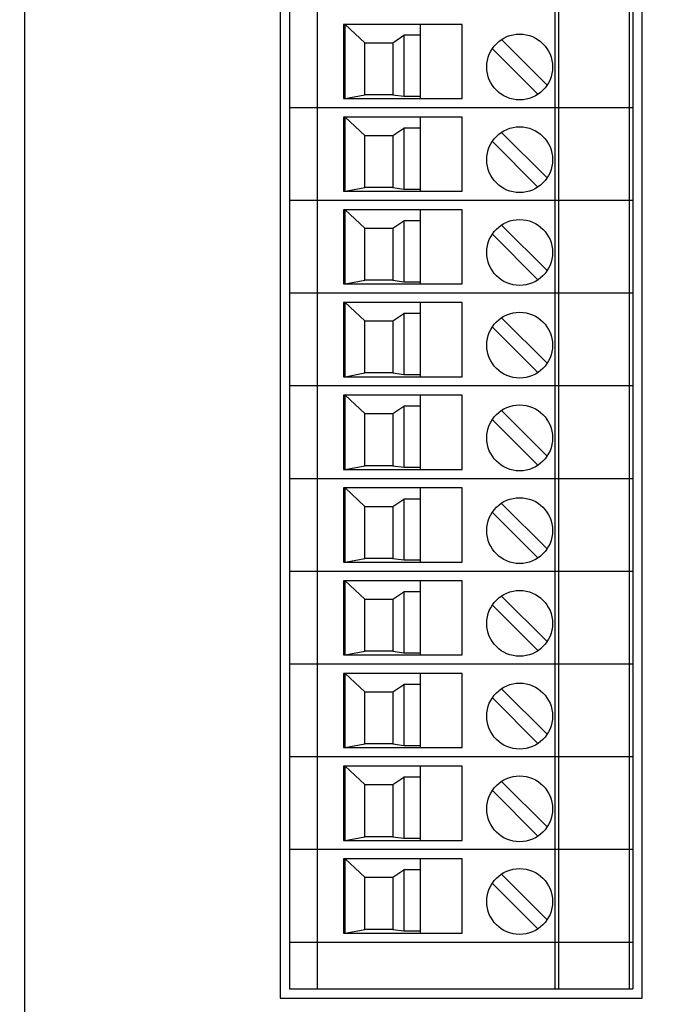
# Model space of a CAD drawing. Header units: inches. Extents: x 0 to 34, y 0 to 22.
# Tile 38 of 98: x 12.9 to 14.2, y 10 to 12.1. Entities that reach past the tile are written whole.
import ezdxf

# ---------------------------------------------------------------- set-up
doc = ezdxf.new("R2010")
doc.units = ezdxf.units.IN
doc.header["$LTSCALE"] = 1.87
doc.header["$MEASUREMENT"] = 0
doc.layers.get('0').update_dxf_attribs({"linetype": 'CONTINUOUS'})
doc.layers.add('DATUMCURVES', color=7, linetype='CONTINUOUS')
doc.layers.add('DIMENSIONS', color=7, linetype='CONTINUOUS')
doc.styles.get("Standard").update_dxf_attribs({"font": 'txt', "width": 0.8})
doc.dimstyles.new('DIMSTYLE_1', dxfattribs={"dimtxt": 0.125, "dimasz": 0.18, "dimexe": 0.18, "dimexo": 0.0625, "dimgap": 0.09, "dimtad": 0, "dimtih": 1, "dimtoh": 1, "dimdec": 3, "dimzin": 4, "dimdsep": 46, "dimtxsty": 'STANDARD', "dimblk": '_FILLED', "dimblk1": '_FILLED', "dimblk2": '_FILLED', "dimcen": 0.09, "dimadec": 0, "dimazin": 0, "dimtp": 0.001, "dimtm": 0.001, "dimtfac": 1, "dimtdec": 3, "dimtofl": 0, "dimtmove": 0, "dimatfit": 3, "dimldrblk": '_FILLED', "dimfxl": 1, "dimtolj": 1, "dimtzin": 4, "dimarcsym": 0})

# ---------------------------------------------------------------- blocks, each defined once
blk = doc.blocks.new('_FILLED')
at = {"color": 0, "linetype": 'BYBLOCK'}
blk.add_solid([(0, 0), (-1, 0.174), (-1, -0.174)], dxfattribs=at)
blk = doc.blocks.new('*D10')
at = {"layer": 'DIMENSIONS', "color": 2, "linetype": 'CONTINUOUS'}
for p, q in [((14.2673, 10.0544), (16.8182, 10.0544)), ((16.6932, 10.0544), (16.6932, 9.2531)), ((16.6932, 7.9833), (16.6932, 9.0031)), ((12.2657, 7.9833), (16.8182, 7.9833))]:
    blk.add_line(p, q, dxfattribs=at)
at = {"layer": 'DIMENSIONS', "color": 2, "linetype": 'CONTINUOUS', "xscale": 0.18, "yscale": 0.18, "zscale": 0.18}
for p, rotation in [((16.6932, 10.0544), 90), ((16.6932, 7.9833), 270)]:
    blk.add_blockref('_FILLED', p, dxfattribs=dict(at, rotation=rotation))
at = {"layer": 'DIMENSIONS', "color": 2, "linetype": 'CONTINUOUS', "width": 0.8}
for s, p in [('[', (16.6557, 9.0656)), (']', (17.2557, 9.0656)), ('2.071', (16.0307, 9.0656)), ('52.61', (16.7557, 9.0656))]:
    blk.add_text(s, height=0.125, dxfattribs=at).set_placement(p)

msp = doc.modelspace()

# ---------------------------------------------------------------- linework, layer by layer
at = {"color": 7, "linetype": 'CONTINUOUS'}
for p, q in [((13.4365, 16.0983), (13.4365, 10.0544)), ((14.2048, 10.0544), (14.2048, 16.0983)), ((13.4565, 16.0783), (13.4565, 10.0744)), ((13.5155, 10.0744), (13.5155, 16.0783)), ((14.0195, 16.0783), (14.0195, 10.0744)), ((14.0273, 16.0783), (14.0273, 10.0744)), ((14.1769, 16.0783), (14.1769, 10.0744)), ((14.1848, 16.0783), (14.1848, 10.0744)), ((13.8226, 12.1216), (13.5706, 12.1216)), ((13.5706, 12.1216), (13.5706, 11.9642)), ((13.5746, 12.1216), (13.6159, 12.0827)), ((13.5746, 11.9642), (13.5746, 12.1216)), ((13.734, 11.9642), (13.734, 12.1216)), ((13.8226, 11.9642), (13.8226, 12.1216)), ((13.6159, 12.0827), (13.6759, 12.0827)), ((13.6159, 11.972), (13.6159, 12.0827)), ((13.6759, 12.0827), (13.6986, 12.0983)), ((13.6759, 12.0827), (13.6759, 11.972)), ((13.734, 12.0983), (13.6986, 12.0983)), ((13.6986, 12.0983), (13.6986, 11.9689)), ((13.9062, 12.0891), (14.0027, 11.9926)), ((13.8867, 12.0697), (13.9831, 11.9732)), ((13.5706, 11.9642), (13.8226, 11.9642)), ((13.5746, 11.9642), (13.6159, 11.972)), ((13.6759, 11.972), (13.6159, 11.972)), ((13.6759, 11.972), (13.6986, 11.9689)), ((13.6986, 11.9689), (13.734, 11.9689)), ((14.1848, 11.9445), (13.4565, 11.9445)), ((13.8226, 11.9248), (13.5706, 11.9248)), ((13.5706, 11.9248), (13.5706, 11.7673)), ((13.5746, 11.9248), (13.6159, 11.8858)), ((13.5746, 11.7673), (13.5746, 11.9248)), ((13.734, 11.7673), (13.734, 11.9248)), ((13.8226, 11.7673), (13.8226, 11.9248)), ((13.6759, 11.8858), (13.6986, 11.9014)), ((13.734, 11.9014), (13.6986, 11.9014)), ((13.6986, 11.9014), (13.6986, 11.772)), ((13.6159, 11.8858), (13.6759, 11.8858)), ((13.6159, 11.7752), (13.6159, 11.8858)), ((13.6759, 11.8858), (13.6759, 11.7752)), ((13.8867, 11.8728), (13.9831, 11.7763)), ((13.9062, 11.8922), (14.0027, 11.7958)), ((13.5746, 11.7673), (13.6159, 11.7752)), ((13.6759, 11.7752), (13.6159, 11.7752)), ((13.6759, 11.7752), (13.6986, 11.772)), ((13.6986, 11.772), (13.734, 11.772)), ((14.1848, 11.7476), (13.4565, 11.7476)), ((13.5706, 11.7673), (13.8226, 11.7673)), ((13.8226, 11.7279), (13.5706, 11.7279)), ((13.5706, 11.7279), (13.5706, 11.5705)), ((13.5746, 11.7279), (13.6159, 11.689)), ((13.5746, 11.5705), (13.5746, 11.7279)), ((13.734, 11.5705), (13.734, 11.7279)), ((13.8226, 11.5705), (13.8226, 11.7279)), ((13.6159, 11.689), (13.6759, 11.689)), ((13.6159, 11.5783), (13.6159, 11.689)), ((13.6759, 11.689), (13.6986, 11.7045)), ((13.6759, 11.689), (13.6759, 11.5783)), ((13.734, 11.7045), (13.6986, 11.7045)), ((13.6986, 11.7045), (13.6986, 11.5752)), ((13.9062, 11.6954), (14.0027, 11.5989)), ((13.8867, 11.676), (13.9831, 11.5795)), ((13.5706, 11.5705), (13.8226, 11.5705)), ((13.5746, 11.5705), (13.6159, 11.5783)), ((13.6759, 11.5783), (13.6159, 11.5783)), ((13.6759, 11.5783), (13.6986, 11.5752)), ((13.6986, 11.5752), (13.734, 11.5752)), ((14.1848, 11.5508), (13.4565, 11.5508)), ((13.8226, 11.5311), (13.5706, 11.5311)), ((13.5706, 11.5311), (13.5706, 11.3736)), ((13.5746, 11.5311), (13.6159, 11.4921)), ((13.5746, 11.3736), (13.5746, 11.5311)), ((13.734, 11.3736), (13.734, 11.5311)), ((13.8226, 11.3736), (13.8226, 11.5311)), ((13.6759, 11.4921), (13.6986, 11.5077)), ((13.734, 11.5077), (13.6986, 11.5077)), ((13.6986, 11.5077), (13.6986, 11.3783)), ((13.9062, 11.4985), (14.0027, 11.4021)), ((13.6159, 11.4921), (13.6759, 11.4921)), ((13.6159, 11.3815), (13.6159, 11.4921)), ((13.6759, 11.4921), (13.6759, 11.3815)), ((13.8867, 11.4791), (13.9831, 11.3826)), ((13.5706, 11.3736), (13.8226, 11.3736)), ((13.5746, 11.3736), (13.6159, 11.3815)), ((13.6759, 11.3815), (13.6159, 11.3815)), ((13.6759, 11.3815), (13.6986, 11.3783)), ((13.6986, 11.3783), (13.734, 11.3783)), ((14.1848, 11.3539), (13.4565, 11.3539)), ((13.8226, 11.3342), (13.5706, 11.3342)), ((13.5706, 11.3342), (13.5706, 11.1768)), ((13.5746, 11.3342), (13.6159, 11.2953)), ((13.5746, 11.1768), (13.5746, 11.3342)), ((13.734, 11.1768), (13.734, 11.3342)), ((13.8226, 11.1768), (13.8226, 11.3342)), ((13.6759, 11.2953), (13.6986, 11.3108)), ((13.734, 11.3108), (13.6986, 11.3108)), ((13.6986, 11.3108), (13.6986, 11.1815)), ((13.6159, 11.2953), (13.6759, 11.2953)), ((13.6159, 11.1846), (13.6159, 11.2953)), ((13.6759, 11.2953), (13.6759, 11.1846)), ((13.9062, 11.3017), (14.0027, 11.2052)), ((13.8867, 11.2823), (13.9831, 11.1858)), ((13.5746, 11.1768), (13.6159, 11.1846)), ((13.6759, 11.1846), (13.6159, 11.1846)), ((13.6759, 11.1846), (13.6986, 11.1815)), ((13.5706, 11.1768), (13.8226, 11.1768)), ((13.6986, 11.1815), (13.734, 11.1815)), ((14.1848, 11.1571), (13.4565, 11.1571)), ((13.8226, 11.1374), (13.5706, 11.1374)), ((13.5706, 11.1374), (13.5706, 10.9799)), ((13.5746, 11.1374), (13.6159, 11.0984)), ((13.5746, 10.9799), (13.5746, 11.1374)), ((13.734, 10.9799), (13.734, 11.1374)), ((13.8226, 10.9799), (13.8226, 11.1374)), ((13.6759, 11.0984), (13.6986, 11.114)), ((13.734, 11.114), (13.6986, 11.114)), ((13.6986, 11.114), (13.6986, 10.9846)), ((13.9062, 11.1048), (14.0027, 11.0084)), ((13.6159, 11.0984), (13.6759, 11.0984)), ((13.6159, 10.9878), (13.6159, 11.0984)), ((13.6759, 11.0984), (13.6759, 10.9878)), ((13.8867, 11.0854), (13.9831, 10.9889)), ((13.5706, 10.9799), (13.8226, 10.9799)), ((13.5746, 10.9799), (13.6159, 10.9878)), ((13.6759, 10.9878), (13.6159, 10.9878)), ((13.6759, 10.9878), (13.6986, 10.9846)), ((13.6986, 10.9846), (13.734, 10.9846)), ((14.1848, 10.9602), (13.4565, 10.9602)), ((13.8226, 10.9405), (13.5706, 10.9405)), ((13.5706, 10.9405), (13.5706, 10.7831)), ((13.5746, 10.9405), (13.6159, 10.9016)), ((13.5746, 10.7831), (13.5746, 10.9405)), ((13.734, 10.7831), (13.734, 10.9405)), ((13.8226, 10.7831), (13.8226, 10.9405)), ((13.6759, 10.9016), (13.6986, 10.9171)), ((13.734, 10.9171), (13.6986, 10.9171)), ((13.6986, 10.9171), (13.6986, 10.7878)), ((13.6159, 10.9016), (13.6759, 10.9016)), ((13.6159, 10.7909), (13.6159, 10.9016)), ((13.6759, 10.9016), (13.6759, 10.7909)), ((13.9062, 10.908), (14.0027, 10.8115)), ((13.8867, 10.8886), (13.9831, 10.7921)), ((13.5746, 10.7831), (13.6159, 10.7909)), ((13.6759, 10.7909), (13.6159, 10.7909)), ((13.6759, 10.7909), (13.6986, 10.7878)), ((13.6986, 10.7878), (13.734, 10.7878)), ((13.5706, 10.7831), (13.8226, 10.7831)), ((14.1848, 10.7634), (13.4565, 10.7634)), ((13.8226, 10.7437), (13.5706, 10.7437)), ((13.5706, 10.7437), (13.5706, 10.5862)), ((13.5746, 10.7437), (13.6159, 10.7047)), ((13.5746, 10.5862), (13.5746, 10.7437)), ((13.734, 10.5862), (13.734, 10.7437)), ((13.8226, 10.5862), (13.8226, 10.7437)), ((13.6159, 10.7047), (13.6759, 10.7047)), ((13.6159, 10.5941), (13.6159, 10.7047)), ((13.6759, 10.7047), (13.6986, 10.7203)), ((13.6759, 10.7047), (13.6759, 10.5941)), ((13.734, 10.7203), (13.6986, 10.7203)), ((13.6986, 10.7203), (13.6986, 10.5909)), ((13.9062, 10.7111), (14.0027, 10.6147)), ((13.8867, 10.6917), (13.9831, 10.5952)), ((13.5706, 10.5862), (13.8226, 10.5862)), ((13.5746, 10.5862), (13.6159, 10.5941)), ((13.6759, 10.5941), (13.6159, 10.5941)), ((13.6759, 10.5941), (13.6986, 10.5909)), ((13.6986, 10.5909), (13.734, 10.5909)), ((14.1848, 10.5665), (13.4565, 10.5665)), ((13.8226, 10.5468), (13.5706, 10.5468)), ((13.5706, 10.5468), (13.5706, 10.3894)), ((13.5746, 10.5468), (13.6159, 10.5079)), ((13.5746, 10.3894), (13.5746, 10.5468)), ((13.734, 10.3894), (13.734, 10.5468)), ((13.8226, 10.3894), (13.8226, 10.5468)), ((13.6759, 10.5079), (13.6986, 10.5234)), ((13.734, 10.5234), (13.6986, 10.5234)), ((13.6986, 10.5234), (13.6986, 10.3941)), ((13.9062, 10.5143), (14.0027, 10.4178)), ((13.6159, 10.5079), (13.6759, 10.5079)), ((13.6159, 10.3972), (13.6159, 10.5079)), ((13.6759, 10.5079), (13.6759, 10.3972)), ((13.8867, 10.4949), (13.9831, 10.3984)), ((13.5706, 10.3894), (13.8226, 10.3894)), ((13.5746, 10.3894), (13.6159, 10.3972)), ((13.6759, 10.3972), (13.6159, 10.3972)), ((13.6759, 10.3972), (13.6986, 10.3941)), ((13.6986, 10.3941), (13.734, 10.3941)), ((14.1848, 10.3697), (13.4565, 10.3697)), ((13.8226, 10.35), (13.5706, 10.35)), ((13.5706, 10.35), (13.5706, 10.1925)), ((13.5746, 10.35), (13.6159, 10.311)), ((13.5746, 10.1925), (13.5746, 10.35)), ((13.734, 10.1925), (13.734, 10.35)), ((13.8226, 10.1925), (13.8226, 10.35)), ((13.6759, 10.311), (13.6986, 10.3266)), ((13.734, 10.3266), (13.6986, 10.3266)), ((13.6986, 10.3266), (13.6986, 10.1972)), ((13.6159, 10.311), (13.6759, 10.311)), ((13.6159, 10.2004), (13.6159, 10.311)), ((13.6759, 10.311), (13.6759, 10.2004)), ((13.9062, 10.3174), (14.0027, 10.221)), ((13.8867, 10.298), (13.9831, 10.2015)), ((13.5746, 10.1925), (13.6159, 10.2004)), ((13.6759, 10.2004), (13.6159, 10.2004)), ((13.6759, 10.2004), (13.6986, 10.1972)), ((13.5706, 10.1925), (13.8226, 10.1925)), ((13.6986, 10.1972), (13.734, 10.1972)), ((14.1848, 10.1728), (13.4565, 10.1728)), ((13.4565, 10.0744), (14.1848, 10.0744)), ((13.4365, 10.0544), (14.2048, 10.0544))]:
    msp.add_line(p, q, dxfattribs=at)
for centre in [(13.9447, 12.0311), (13.9447, 11.8343), (13.9447, 11.6374), (13.9447, 11.4406), (13.9447, 11.2437), (13.9447, 11.0469), (13.9447, 10.85), (13.9447, 10.6532), (13.9447, 10.4563), (13.9447, 10.2595)]:
    msp.add_circle(centre, 0.0699, dxfattribs=at)
at = {"layer": 'DATUMCURVES', "color": 40, "linetype": 'CONTINUOUS'}
msp.add_open_spline([(12.8946, 9.6321, 0.8645), (12.8946, 10.0575, 0.8645), (12.8946, 12.7802, 0.8645), (12.8946, 15.5028, 0.8645), (12.8946, 17.8, 0.8645)], degree=3, knots=[0, 0, 0, 0, 0.15625, 1, 1, 1, 1], dxfattribs=at)

# ---------------------------------------------------------------- dimensions: what is measured, and where the dimension line sits
at = {"layer": 'DIMENSIONS', "color": 2, "linetype": 'CONTINUOUS'}
dim = msp.add_linear_dim(base=(16.6932, 7.9833), p1=(14.2673, 10.0544), p2=(12.2657, 7.9833), angle=270, dimstyle='DIMSTYLE_1', dxfattribs=at)
dim.commit()
dim.dimension.update_dxf_attribs({"geometry": '*D10', "text_midpoint": (16.6932, 9.1281), "dimtype": 160})

doc.saveas('drawing.dxf')
